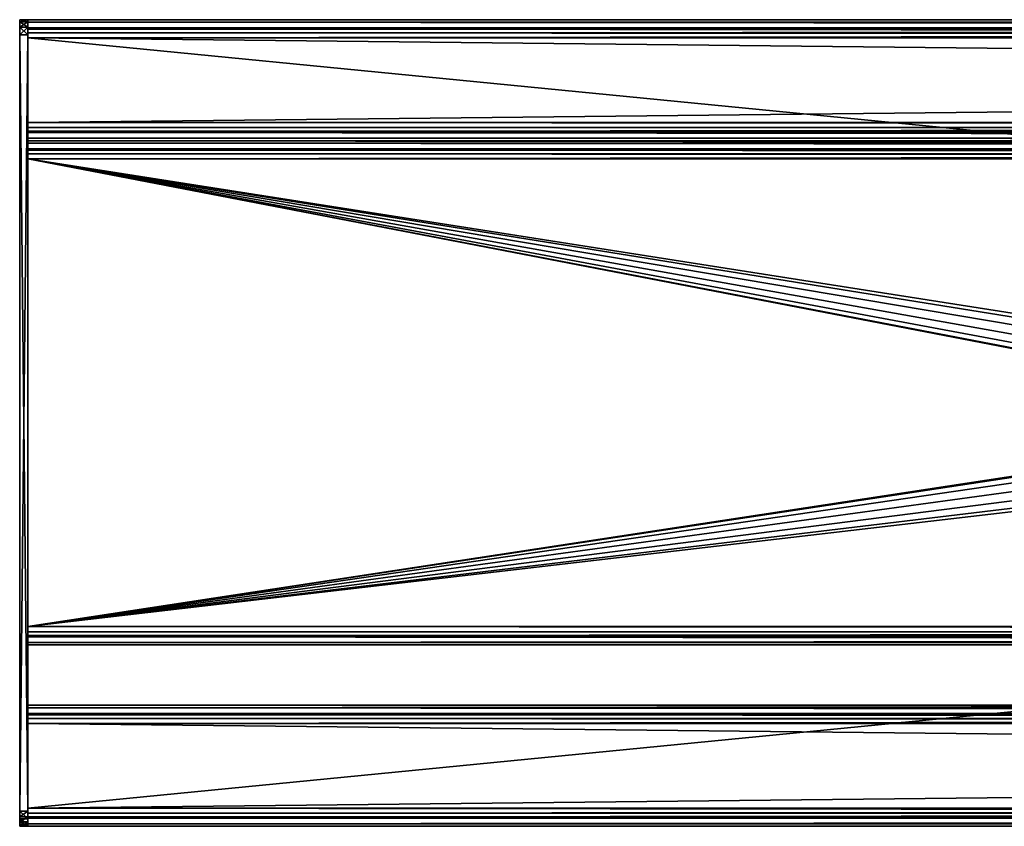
# Model space of a CAD drawing. Header units: millimetres. Extents: x 3 to 784, y 0 to 80.
# Tile 1 of 10: x 3 to 101, y 0 to 80. Entities that reach past the tile are written whole.
import ezdxf

# ---------------------------------------------------------------- set-up
doc = ezdxf.new("R2010")
doc.units = ezdxf.units.MM
doc.header["$LTSCALE"] = 25.4
doc.layers.get('0').update_dxf_attribs({"true_color": 0xff5454})

# ---------------------------------------------------------------- blocks, each defined once
blk = doc.blocks.new('CAMELEON-CANOPY-B-780-8562-8561.STL#2')
at = {"color": 0}
mesh = blk.add_polyface(dxfattribs=at)
corners = [(2.808, 80.195, 41.755), (3.608, 80.396, 41.005), (2.808, 80.396, 41.005), (3.608, 80.195, 41.755)]
mesh.append_faces([[corners[k] for k in face] for face in [(0, 1, 2), (1, 0, 3)]], dxfattribs={"vtx0": -1, "color": 0})
mesh = blk.add_polyface(dxfattribs=at)
corners = [(2.808, 80.396, 41.005), (3.608, 80.396, 16.505), (2.808, 80.396, 16.505), (3.608, 80.396, 41.005)]
mesh.append_faces([[corners[k] for k in face] for face in [(0, 1, 2), (1, 0, 3)]], dxfattribs={"vtx0": -1, "color": 0})
mesh = blk.add_polyface(dxfattribs=at)
corners = [(2.808, 80.396, 16.505), (3.608, 80.195, 15.755), (2.808, 80.195, 15.755), (3.608, 80.396, 16.505)]
mesh.append_faces([[corners[k] for k in face] for face in [(0, 1, 2), (1, 0, 3)]], dxfattribs={"vtx0": -1, "color": 0})
mesh = blk.add_polyface(dxfattribs=at)
corners = [(2.808, 0.597, 41.755), (2.808, 0.396, 16.505), (2.808, 0.396, 41.005), (2.808, 0.51, 15.931), (2.808, 0.835, 15.445), (2.808, 1.146, 42.305), (2.808, 1.322, 15.12), (2.808, 1.896, 42.505), (2.808, 1.896, 15.005), (2.808, 78.896, 42.505), (2.808, 78.896, 15.005), (2.808, 79.646, 42.305), (2.808, 79.646, 15.206), (2.808, 80.195, 41.755), (2.808, 80.195, 15.755), (2.808, 80.396, 41.005), (2.808, 80.396, 16.505)]
mesh.append_faces([[corners[k] for k in face] for face in [(0, 1, 2), (14, 15, 16)]], dxfattribs={"vtx0": -1, "color": 0})
mesh.append_faces([[corners[k] for k in face] for face in [(1, 0, 3), (3, 0, 4), (4, 5, 6), (6, 7, 8), (8, 9, 10), (10, 11, 12), (12, 13, 14)]], dxfattribs={"vtx0": -1, "vtx1": -1, "color": 0})
mesh.append_faces([[corners[k] for k in face] for face in [(4, 0, 5), (6, 5, 7), (8, 7, 9), (10, 9, 11), (12, 11, 13), (14, 13, 15)]], dxfattribs={"vtx0": -1, "vtx2": -1, "color": 0})
mesh = blk.add_polyface(dxfattribs=at)
corners = [(2.808, 79.646, 42.305), (3.608, 80.195, 41.755), (2.808, 80.195, 41.755), (3.608, 79.646, 42.305)]
mesh.append_faces([[corners[k] for k in face] for face in [(0, 1, 2), (1, 0, 3)]], dxfattribs={"vtx0": -1, "color": 0})
mesh = blk.add_polyface(dxfattribs=at)
corners = [(2.808, 80.195, 15.755), (3.608, 79.646, 15.206), (2.808, 79.646, 15.206), (3.608, 80.195, 15.755)]
mesh.append_faces([[corners[k] for k in face] for face in [(0, 1, 2), (1, 0, 3)]], dxfattribs={"vtx0": -1, "color": 0})
mesh = blk.add_polyface(dxfattribs=at)
corners = [(3.608, 0.51, 15.931), (3.608, 0.396, 41.005), (3.608, 0.396, 16.505), (3.608, 0.597, 41.755), (3.608, 0.835, 15.445), (3.608, 1.146, 42.305), (3.608, 1.322, 15.12), (3.608, 1.896, 42.505), (3.608, 1.896, 15.005), (3.608, 78.896, 15.005), (3.608, 78.896, 42.505), (3.608, 79.646, 15.206), (3.608, 79.646, 42.305), (3.608, 80.195, 15.755), (3.608, 80.195, 41.755), (3.608, 80.396, 16.505), (3.608, 80.396, 41.005)]
mesh.append_faces([[corners[k] for k in face] for face in [(0, 1, 2), (14, 15, 16)]], dxfattribs={"vtx0": -1, "color": 0})
mesh.append_faces([[corners[k] for k in face] for face in [(1, 0, 3), (3, 4, 5), (5, 6, 7), (7, 9, 10), (10, 11, 12), (12, 13, 14)]], dxfattribs={"vtx0": -1, "vtx1": -1, "color": 0})
mesh.append_faces([[corners[k] for k in face] for face in [(3, 0, 4), (5, 4, 6), (7, 6, 8), (7, 8, 9), (10, 9, 11), (12, 11, 13), (14, 13, 15)]], dxfattribs={"vtx0": -1, "vtx2": -1, "color": 0})
mesh = blk.add_polyface(dxfattribs=at)
corners = [(3.608, 0.637, 41.105), (3.608, 0.396, 16.805), (3.608, 0.396, 40.205), (3.608, 0.637, 15.905), (3.608, 1.196, 40.205), (3.608, 1.296, 41.764), (3.608, 1.33, 40.705), (3.608, 2.196, 42.005), (3.608, 1.696, 41.072), (3.608, 2.196, 41.205), (3.608, 78.596, 42.005), (3.608, 78.596, 41.205), (3.608, 79.496, 41.764), (3.608, 79.096, 41.072), (3.608, 79.462, 40.705), (3.608, 79.596, 40.205), (3.608, 80.155, 41.105), (3.608, 79.596, 16.805), (3.608, 69.196, 22.005), (3.608, 68.396, 16.805), (3.608, 68.396, 22.005), (3.608, 68.637, 15.905), (3.608, 69.196, 16.805), (3.608, 69.296, 15.247), (3.608, 69.33, 16.305), (3.608, 70.196, 15.005), (3.608, 69.696, 15.939), (3.608, 70.196, 15.805), (3.608, 78.596, 15.805), (3.608, 78.596, 15.005), (3.608, 79.096, 15.939), (3.608, 79.496, 15.247), (3.608, 79.462, 16.305), (3.608, 80.155, 15.905), (3.608, 80.396, 40.205), (3.608, 80.396, 16.805), (3.608, 12.396, 22.005), (3.608, 11.596, 16.805), (3.608, 11.596, 22.005), (3.608, 12.155, 15.905), (3.608, 12.396, 16.805), (3.608, 1.196, 16.805), (3.608, 1.296, 15.247), (3.608, 1.33, 16.305), (3.608, 2.196, 15.005), (3.608, 1.696, 15.939), (3.608, 2.196, 15.805), (3.608, 10.596, 15.805), (3.608, 10.596, 15.005), (3.608, 11.096, 15.939), (3.608, 11.496, 15.247), (3.608, 11.462, 16.305)]
mesh.append_faces([[corners[k] for k in face] for face in [(0, 1, 2), (18, 19, 20), (33, 34, 35), (36, 37, 38), (39, 36, 40)]], dxfattribs={"vtx0": -1, "color": 0})
mesh.append_faces([[corners[k] for k in face] for face in [(1, 0, 3), (4, 5, 6), (6, 7, 8), (8, 7, 9), (9, 10, 11), (11, 12, 13), (13, 12, 14), (14, 12, 15), (15, 16, 17), (19, 18, 21), (21, 22, 23), (23, 24, 25), (25, 28, 29), (29, 30, 31), (31, 17, 33), (3, 41, 42), (41, 3, 4), (42, 43, 44), (44, 47, 48), (48, 49, 50), (50, 37, 39)]], dxfattribs={"vtx0": -1, "vtx1": -1, "color": 0})
mesh.append_faces([[corners[k] for k in face] for face in [(3, 0, 4), (33, 17, 16), (37, 36, 39)]], dxfattribs={"vtx0": -1, "vtx1": -1, "vtx2": -1, "color": 0})
mesh.append_faces([[corners[k] for k in face] for face in [(4, 0, 5), (6, 5, 7), (9, 7, 10), (11, 10, 12), (15, 12, 16), (21, 18, 22), (23, 22, 24), (25, 24, 26), (25, 26, 27), (25, 27, 28), (29, 28, 30), (31, 30, 32), (31, 32, 17), (33, 16, 34), (42, 41, 43), (44, 43, 45), (44, 45, 46), (44, 46, 47), (48, 47, 49), (50, 49, 51), (50, 51, 37)]], dxfattribs={"vtx0": -1, "vtx2": -1, "color": 0})
mesh = blk.add_polyface(dxfattribs=at)
corners = [(3.608, 80.155, 41.105), (783.608, 80.396, 40.205), (3.608, 80.396, 40.205), (783.608, 80.155, 41.105)]
mesh.append_faces([[corners[k] for k in face] for face in [(0, 1, 2), (1, 0, 3)]], dxfattribs={"vtx0": -1, "color": 0})
mesh = blk.add_polyface(dxfattribs=at)
corners = [(3.608, 80.396, 40.205), (783.608, 80.396, 16.805), (3.608, 80.396, 16.805), (783.608, 80.396, 40.205)]
mesh.append_faces([[corners[k] for k in face] for face in [(0, 1, 2), (1, 0, 3)]], dxfattribs={"vtx0": -1, "color": 0})
mesh = blk.add_polyface(dxfattribs=at)
corners = [(3.608, 80.396, 16.805), (783.608, 80.155, 15.905), (3.608, 80.155, 15.905), (783.608, 80.396, 16.805)]
mesh.append_faces([[corners[k] for k in face] for face in [(0, 1, 2), (1, 0, 3)]], dxfattribs={"vtx0": -1, "color": 0})
mesh = blk.add_polyface(dxfattribs=at)
corners = [(3.608, 79.496, 41.764), (783.608, 80.155, 41.105), (3.608, 80.155, 41.105), (783.608, 79.496, 41.764)]
mesh.append_faces([[corners[k] for k in face] for face in [(0, 1, 2), (1, 0, 3)]], dxfattribs={"vtx0": -1, "color": 0})
mesh = blk.add_polyface(dxfattribs=at)
corners = [(3.608, 80.155, 15.905), (783.608, 79.496, 15.247), (3.608, 79.496, 15.247), (783.608, 80.155, 15.905)]
mesh.append_faces([[corners[k] for k in face] for face in [(0, 1, 2), (1, 0, 3)]], dxfattribs={"vtx0": -1, "color": 0})
mesh = blk.add_polyface(dxfattribs=at)
corners = [(3.608, 78.896, 42.505), (2.808, 79.646, 42.305), (2.808, 78.896, 42.505), (3.608, 79.646, 42.305)]
mesh.append_faces([[corners[k] for k in face] for face in [(0, 1, 2), (1, 0, 3)]], dxfattribs={"vtx0": -1, "color": 0})
mesh = blk.add_polyface(dxfattribs=at)
corners = [(3.608, 79.646, 15.206), (2.808, 78.896, 15.005), (2.808, 79.646, 15.206), (3.608, 78.896, 15.005)]
mesh.append_faces([[corners[k] for k in face] for face in [(0, 1, 2), (1, 0, 3)]], dxfattribs={"vtx0": -1, "color": 0})
mesh = blk.add_polyface(dxfattribs=at)
corners = [(783.608, 79.596, 16.805), (3.608, 79.462, 16.305), (783.608, 79.462, 16.305), (3.608, 79.596, 16.805)]
mesh.append_faces([[corners[k] for k in face] for face in [(0, 1, 2), (1, 0, 3)]], dxfattribs={"vtx0": -1, "color": 0})
mesh = blk.add_polyface(dxfattribs=at)
corners = [(783.608, 79.596, 40.205), (3.608, 79.596, 16.805), (783.608, 79.596, 16.805), (3.608, 79.596, 40.205)]
mesh.append_faces([[corners[k] for k in face] for face in [(0, 1, 2), (1, 0, 3)]], dxfattribs={"vtx0": -1, "color": 0})
mesh = blk.add_polyface(dxfattribs=at)
corners = [(783.608, 79.462, 40.705), (3.608, 79.596, 40.205), (783.608, 79.596, 40.205), (3.608, 79.462, 40.705)]
mesh.append_faces([[corners[k] for k in face] for face in [(0, 1, 2), (1, 0, 3)]], dxfattribs={"vtx0": -1, "color": 0})
mesh = blk.add_polyface(dxfattribs=at)
corners = [(783.608, 78.596, 42.005), (3.608, 79.496, 41.764), (3.608, 78.596, 42.005), (783.608, 79.496, 41.764)]
mesh.append_faces([[corners[k] for k in face] for face in [(0, 1, 2), (1, 0, 3)]], dxfattribs={"vtx0": -1, "color": 0})
mesh = blk.add_polyface(dxfattribs=at)
corners = [(783.608, 79.496, 15.247), (3.608, 78.596, 15.005), (3.608, 79.496, 15.247), (783.608, 78.596, 15.005)]
mesh.append_faces([[corners[k] for k in face] for face in [(0, 1, 2), (1, 0, 3)]], dxfattribs={"vtx0": -1, "color": 0})
mesh = blk.add_polyface(dxfattribs=at)
corners = [(783.608, 79.096, 15.939), (3.608, 79.462, 16.305), (3.608, 79.096, 15.939), (783.608, 79.462, 16.305)]
mesh.append_faces([[corners[k] for k in face] for face in [(0, 1, 2), (1, 0, 3)]], dxfattribs={"vtx0": -1, "color": 0})
mesh = blk.add_polyface(dxfattribs=at)
corners = [(783.608, 79.462, 40.705), (3.608, 79.096, 41.072), (3.608, 79.462, 40.705), (783.608, 79.096, 41.072)]
mesh.append_faces([[corners[k] for k in face] for face in [(0, 1, 2), (1, 0, 3)]], dxfattribs={"vtx0": -1, "color": 0})
mesh = blk.add_polyface(dxfattribs=at)
corners = [(3.608, 1.896, 42.505), (2.808, 78.896, 42.505), (2.808, 1.896, 42.505), (3.608, 78.896, 42.505)]
mesh.append_faces([[corners[k] for k in face] for face in [(0, 1, 2), (1, 0, 3)]], dxfattribs={"vtx0": -1, "color": 0})
mesh = blk.add_polyface(dxfattribs=at)
corners = [(3.608, 78.896, 15.005), (2.808, 1.896, 15.005), (2.808, 78.896, 15.005), (3.608, 1.896, 15.005)]
mesh.append_faces([[corners[k] for k in face] for face in [(0, 1, 2), (1, 0, 3)]], dxfattribs={"vtx0": -1, "color": 0})
mesh = blk.add_polyface(dxfattribs=at)
corners = [(783.608, 78.596, 15.805), (3.608, 79.096, 15.939), (3.608, 78.596, 15.805), (783.608, 79.096, 15.939)]
mesh.append_faces([[corners[k] for k in face] for face in [(0, 1, 2), (1, 0, 3)]], dxfattribs={"vtx0": -1, "color": 0})
mesh = blk.add_polyface(dxfattribs=at)
corners = [(783.608, 79.096, 41.072), (3.608, 78.596, 41.205), (3.608, 79.096, 41.072), (783.608, 78.596, 41.205)]
mesh.append_faces([[corners[k] for k in face] for face in [(0, 1, 2), (1, 0, 3)]], dxfattribs={"vtx0": -1, "color": 0})
mesh = blk.add_polyface(dxfattribs=at)
corners = [(783.608, 2.196, 42.005), (3.608, 78.596, 42.005), (3.608, 2.196, 42.005), (783.608, 78.596, 42.005)]
mesh.append_faces([[corners[k] for k in face] for face in [(0, 1, 2), (1, 0, 3)]], dxfattribs={"vtx0": -1, "color": 0})
mesh = blk.add_polyface(dxfattribs=at)
corners = [(783.608, 78.596, 15.005), (3.608, 70.196, 15.005), (3.608, 78.596, 15.005), (783.608, 70.196, 15.005)]
mesh.append_faces([[corners[k] for k in face] for face in [(0, 1, 2), (1, 0, 3)]], dxfattribs={"vtx0": -1, "color": 0})
mesh = blk.add_polyface(dxfattribs=at)
corners = [(783.608, 70.196, 15.805), (3.608, 78.596, 15.805), (3.608, 70.196, 15.805), (783.608, 78.596, 15.805)]
mesh.append_faces([[corners[k] for k in face] for face in [(0, 1, 2), (1, 0, 3)]], dxfattribs={"vtx0": -1, "color": 0})
mesh = blk.add_polyface(dxfattribs=at)
corners = [(783.608, 78.596, 41.205), (3.608, 2.196, 41.205), (3.608, 78.596, 41.205), (783.608, 2.196, 41.205)]
mesh.append_faces([[corners[k] for k in face] for face in [(0, 1, 2), (1, 0, 3)]], dxfattribs={"vtx0": -1, "color": 0})
mesh = blk.add_polyface(dxfattribs=at)
corners = [(783.608, 70.196, 15.005), (3.608, 69.296, 15.247), (3.608, 70.196, 15.005), (783.608, 69.296, 15.247)]
mesh.append_faces([[corners[k] for k in face] for face in [(0, 1, 2), (1, 0, 3)]], dxfattribs={"vtx0": -1, "color": 0})
mesh = blk.add_polyface(dxfattribs=at)
corners = [(783.608, 69.696, 15.939), (3.608, 70.196, 15.805), (3.608, 69.696, 15.939), (783.608, 70.196, 15.805)]
mesh.append_faces([[corners[k] for k in face] for face in [(0, 1, 2), (1, 0, 3)]], dxfattribs={"vtx0": -1, "color": 0})
mesh = blk.add_polyface(dxfattribs=at)
corners = [(3.608, 69.33, 16.305), (783.608, 69.696, 15.939), (3.608, 69.696, 15.939), (783.608, 69.33, 16.305)]
mesh.append_faces([[corners[k] for k in face] for face in [(0, 1, 2), (1, 0, 3)]], dxfattribs={"vtx0": -1, "color": 0})
mesh = blk.add_polyface(dxfattribs=at)
corners = [(3.608, 69.196, 16.805), (783.608, 69.33, 16.305), (3.608, 69.33, 16.305), (783.608, 69.196, 16.805)]
mesh.append_faces([[corners[k] for k in face] for face in [(0, 1, 2), (1, 0, 3)]], dxfattribs={"vtx0": -1, "color": 0})
mesh = blk.add_polyface(dxfattribs=at)
corners = [(783.608, 68.637, 15.905), (3.608, 69.296, 15.247), (783.608, 69.296, 15.247), (3.608, 68.637, 15.905)]
mesh.append_faces([[corners[k] for k in face] for face in [(0, 1, 2), (1, 0, 3)]], dxfattribs={"vtx0": -1, "color": 0})
mesh = blk.add_polyface(dxfattribs=at)
corners = [(783.608, 68.396, 22.005), (3.608, 69.196, 22.005), (3.608, 68.396, 22.005), (783.608, 69.196, 22.005)]
mesh.append_faces([[corners[k] for k in face] for face in [(0, 1, 2), (1, 0, 3)]], dxfattribs={"vtx0": -1, "color": 0})
mesh = blk.add_polyface(dxfattribs=at)
corners = [(3.608, 69.196, 22.005), (783.608, 69.196, 16.805), (3.608, 69.196, 16.805), (783.608, 69.196, 22.005)]
mesh.append_faces([[corners[k] for k in face] for face in [(0, 1, 2), (1, 0, 3)]], dxfattribs={"vtx0": -1, "color": 0})
mesh = blk.add_polyface(dxfattribs=at)
corners = [(783.608, 68.396, 16.805), (3.608, 68.637, 15.905), (783.608, 68.637, 15.905), (3.608, 68.396, 16.805)]
mesh.append_faces([[corners[k] for k in face] for face in [(0, 1, 2), (1, 0, 3)]], dxfattribs={"vtx0": -1, "color": 0})
mesh = blk.add_polyface(dxfattribs=at)
corners = [(783.608, 68.396, 22.005), (3.608, 68.396, 16.805), (783.608, 68.396, 16.805), (3.608, 68.396, 22.005)]
mesh.append_faces([[corners[k] for k in face] for face in [(0, 1, 2), (1, 0, 3)]], dxfattribs={"vtx0": -1, "color": 0})
mesh = blk.add_polyface(dxfattribs=at)
corners = [(3.608, 68.396, 22.005), (3.608, 67.596, 16.805), (3.608, 67.596, 22.005), (3.608, 68.155, 15.905), (3.608, 68.396, 16.805), (3.608, 19.196, 22.005), (3.608, 18.396, 16.805), (3.608, 18.396, 22.005), (3.608, 18.637, 15.905), (3.608, 19.196, 16.805), (3.608, 19.296, 15.247), (3.608, 19.33, 16.305), (3.608, 20.196, 15.005), (3.608, 19.696, 15.939), (3.608, 20.196, 15.805), (3.608, 66.596, 15.805), (3.608, 66.596, 15.005), (3.608, 67.096, 15.939), (3.608, 67.496, 15.247), (3.608, 67.462, 16.305)]
mesh.append_faces([[corners[k] for k in face] for face in [(0, 1, 2), (3, 0, 4), (5, 6, 7)]], dxfattribs={"vtx0": -1, "color": 0})
mesh.append_faces([[corners[k] for k in face] for face in [(6, 5, 8), (8, 9, 10), (10, 11, 12), (12, 15, 16), (16, 17, 18), (18, 1, 3)]], dxfattribs={"vtx0": -1, "vtx1": -1, "color": 0})
mesh.append_faces([[corners[k] for k in face] for face in [(1, 0, 3)]], dxfattribs={"vtx0": -1, "vtx1": -1, "vtx2": -1, "color": 0})
mesh.append_faces([[corners[k] for k in face] for face in [(8, 5, 9), (10, 9, 11), (12, 11, 13), (12, 13, 14), (12, 14, 15), (16, 15, 17), (18, 17, 19), (18, 19, 1)]], dxfattribs={"vtx0": -1, "vtx2": -1, "color": 0})
mesh = blk.add_polyface(dxfattribs=at)
corners = [(3.608, 68.396, 22.005), (783.608, 68.396, 16.805), (3.608, 68.396, 16.805), (783.608, 68.396, 22.005)]
mesh.append_faces([[corners[k] for k in face] for face in [(0, 1, 2), (1, 0, 3)]], dxfattribs={"vtx0": -1, "color": 0})
mesh = blk.add_polyface(dxfattribs=at)
corners = [(783.608, 67.596, 22.005), (3.608, 68.396, 22.005), (3.608, 67.596, 22.005), (783.608, 68.396, 22.005)]
mesh.append_faces([[corners[k] for k in face] for face in [(0, 1, 2), (1, 0, 3)]], dxfattribs={"vtx0": -1, "color": 0})
mesh = blk.add_polyface(dxfattribs=at)
corners = [(3.608, 68.396, 16.805), (783.608, 68.155, 15.905), (3.608, 68.155, 15.905), (783.608, 68.396, 16.805)]
mesh.append_faces([[corners[k] for k in face] for face in [(0, 1, 2), (1, 0, 3)]], dxfattribs={"vtx0": -1, "color": 0})
mesh = blk.add_polyface(dxfattribs=at)
corners = [(3.608, 68.155, 15.905), (783.608, 67.496, 15.247), (3.608, 67.496, 15.247), (783.608, 68.155, 15.905)]
mesh.append_faces([[corners[k] for k in face] for face in [(0, 1, 2), (1, 0, 3)]], dxfattribs={"vtx0": -1, "color": 0})
mesh = blk.add_polyface(dxfattribs=at)
corners = [(783.608, 67.596, 22.005), (3.608, 67.596, 16.805), (783.608, 67.596, 16.805), (3.608, 67.596, 22.005)]
mesh.append_faces([[corners[k] for k in face] for face in [(0, 1, 2), (1, 0, 3)]], dxfattribs={"vtx0": -1, "color": 0})
mesh = blk.add_polyface(dxfattribs=at)
corners = [(783.608, 67.596, 16.805), (3.608, 67.462, 16.305), (783.608, 67.462, 16.305), (3.608, 67.596, 16.805)]
mesh.append_faces([[corners[k] for k in face] for face in [(0, 1, 2), (1, 0, 3)]], dxfattribs={"vtx0": -1, "color": 0})
mesh = blk.add_polyface(dxfattribs=at)
corners = [(783.608, 67.496, 15.247), (3.608, 66.596, 15.005), (3.608, 67.496, 15.247), (783.608, 66.596, 15.005)]
mesh.append_faces([[corners[k] for k in face] for face in [(0, 1, 2), (1, 0, 3)]], dxfattribs={"vtx0": -1, "color": 0})
mesh = blk.add_polyface(dxfattribs=at)
corners = [(783.608, 67.096, 15.939), (3.608, 67.462, 16.305), (3.608, 67.096, 15.939), (783.608, 67.462, 16.305)]
mesh.append_faces([[corners[k] for k in face] for face in [(0, 1, 2), (1, 0, 3)]], dxfattribs={"vtx0": -1, "color": 0})
mesh = blk.add_polyface(dxfattribs=at)
corners = [(783.608, 66.596, 15.805), (3.608, 67.096, 15.939), (3.608, 66.596, 15.805), (783.608, 67.096, 15.939)]
mesh.append_faces([[corners[k] for k in face] for face in [(0, 1, 2), (1, 0, 3)]], dxfattribs={"vtx0": -1, "color": 0})
mesh = blk.add_polyface(dxfattribs=at)
corners = [(3.608, 20.196, 15.805), (153.608, 37.696, 15.805), (3.608, 66.596, 15.805), (783.608, 20.196, 15.805), (152.258, 38.058, 15.805), (151.27, 39.046, 15.805), (150.908, 40.396, 15.805), (154.958, 38.058, 15.805), (155.946, 39.046, 15.805), (156.308, 40.396, 15.805), (633.608, 37.696, 15.805), (632.258, 38.058, 15.805), (631.27, 39.046, 15.805), (630.908, 40.396, 15.805), (634.958, 38.058, 15.805), (635.946, 39.046, 15.805), (636.308, 40.396, 15.805), (153.608, 43.096, 15.805), (783.608, 66.596, 15.805), (152.258, 42.734, 15.805), (151.27, 41.746, 15.805), (154.958, 42.734, 15.805), (155.946, 41.746, 15.805), (633.608, 43.096, 15.805), (632.258, 42.734, 15.805), (631.27, 41.746, 15.805), (634.958, 42.734, 15.805), (635.946, 41.746, 15.805)]
mesh.append_faces([[corners[k] for k in face] for face in [(0, 1, 2), (1, 3, 7), (7, 3, 8), (8, 3, 9), (10, 3, 14), (14, 3, 15), (15, 3, 16), (2, 17, 18), (17, 2, 19), (19, 2, 20), (20, 2, 6), (23, 9, 24), (24, 9, 25), (25, 9, 13), (18, 16, 3)]], dxfattribs={"vtx0": -1, "vtx1": -1, "color": 0})
mesh.append_faces([[corners[k] for k in face] for face in [(9, 3, 10), (18, 9, 23)]], dxfattribs={"vtx0": -1, "vtx1": -1, "vtx2": -1, "color": 0})
mesh.append_faces([[corners[k] for k in face] for face in [(1, 0, 3), (2, 1, 4), (2, 4, 5), (2, 5, 6), (9, 10, 11), (9, 11, 12), (9, 12, 13), (18, 17, 21), (18, 21, 22), (18, 22, 9), (18, 23, 26), (18, 26, 27), (18, 27, 16)]], dxfattribs={"vtx0": -1, "vtx2": -1, "color": 0})
mesh = blk.add_polyface(dxfattribs=at)
corners = [(3.608, 66.596, 15.005), (153.608, 43.096, 15.005), (3.608, 20.196, 15.005), (783.608, 66.596, 15.005), (152.258, 42.734, 15.005), (151.27, 41.746, 15.005), (150.908, 40.396, 15.005), (154.958, 42.734, 15.005), (155.946, 41.746, 15.005), (156.308, 40.396, 15.005), (633.608, 43.096, 15.005), (632.258, 42.734, 15.005), (631.27, 41.746, 15.005), (630.908, 40.396, 15.005), (634.958, 42.734, 15.005), (635.946, 41.746, 15.005), (636.308, 40.396, 15.005), (153.608, 37.696, 15.005), (783.608, 20.196, 15.005), (152.258, 38.058, 15.005), (151.27, 39.046, 15.005), (154.958, 38.058, 15.005), (155.946, 39.046, 15.005), (633.608, 37.696, 15.005), (632.258, 38.058, 15.005), (631.27, 39.046, 15.005), (634.958, 38.058, 15.005), (635.946, 39.046, 15.005)]
mesh.append_faces([[corners[k] for k in face] for face in [(0, 1, 2), (1, 3, 7), (7, 3, 8), (8, 3, 9), (10, 3, 14), (14, 3, 15), (15, 3, 16), (2, 17, 18), (17, 2, 19), (19, 2, 20), (20, 2, 6), (23, 9, 24), (24, 9, 25), (25, 9, 13), (18, 16, 3)]], dxfattribs={"vtx0": -1, "vtx1": -1, "color": 0})
mesh.append_faces([[corners[k] for k in face] for face in [(9, 3, 10), (18, 9, 23)]], dxfattribs={"vtx0": -1, "vtx1": -1, "vtx2": -1, "color": 0})
mesh.append_faces([[corners[k] for k in face] for face in [(1, 0, 3), (2, 1, 4), (2, 4, 5), (2, 5, 6), (9, 10, 11), (9, 11, 12), (9, 12, 13), (18, 17, 21), (18, 21, 22), (18, 22, 9), (18, 23, 26), (18, 26, 27), (18, 27, 16)]], dxfattribs={"vtx0": -1, "vtx2": -1, "color": 0})
mesh = blk.add_polyface(dxfattribs=at)
corners = [(783.608, 19.696, 15.939), (3.608, 20.196, 15.805), (3.608, 19.696, 15.939), (783.608, 20.196, 15.805)]
mesh.append_faces([[corners[k] for k in face] for face in [(0, 1, 2), (1, 0, 3)]], dxfattribs={"vtx0": -1, "color": 0})
mesh = blk.add_polyface(dxfattribs=at)
corners = [(783.608, 20.196, 15.005), (3.608, 19.296, 15.247), (3.608, 20.196, 15.005), (783.608, 19.296, 15.247)]
mesh.append_faces([[corners[k] for k in face] for face in [(0, 1, 2), (1, 0, 3)]], dxfattribs={"vtx0": -1, "color": 0})
mesh = blk.add_polyface(dxfattribs=at)
corners = [(3.608, 19.33, 16.305), (783.608, 19.696, 15.939), (3.608, 19.696, 15.939), (783.608, 19.33, 16.305)]
mesh.append_faces([[corners[k] for k in face] for face in [(0, 1, 2), (1, 0, 3)]], dxfattribs={"vtx0": -1, "color": 0})
mesh = blk.add_polyface(dxfattribs=at)
corners = [(3.608, 19.196, 16.805), (783.608, 19.33, 16.305), (3.608, 19.33, 16.305), (783.608, 19.196, 16.805)]
mesh.append_faces([[corners[k] for k in face] for face in [(0, 1, 2), (1, 0, 3)]], dxfattribs={"vtx0": -1, "color": 0})
mesh = blk.add_polyface(dxfattribs=at)
corners = [(783.608, 19.296, 15.247), (3.608, 18.637, 15.905), (3.608, 19.296, 15.247), (783.608, 18.637, 15.905)]
mesh.append_faces([[corners[k] for k in face] for face in [(0, 1, 2), (1, 0, 3)]], dxfattribs={"vtx0": -1, "color": 0})
mesh = blk.add_polyface(dxfattribs=at)
corners = [(3.608, 19.196, 22.005), (783.608, 19.196, 16.805), (3.608, 19.196, 16.805), (783.608, 19.196, 22.005)]
mesh.append_faces([[corners[k] for k in face] for face in [(0, 1, 2), (1, 0, 3)]], dxfattribs={"vtx0": -1, "color": 0})
mesh = blk.add_polyface(dxfattribs=at)
corners = [(783.608, 18.396, 22.005), (3.608, 19.196, 22.005), (3.608, 18.396, 22.005), (783.608, 19.196, 22.005)]
mesh.append_faces([[corners[k] for k in face] for face in [(0, 1, 2), (1, 0, 3)]], dxfattribs={"vtx0": -1, "color": 0})
mesh = blk.add_polyface(dxfattribs=at)
corners = [(783.608, 18.396, 16.805), (3.608, 18.637, 15.905), (783.608, 18.637, 15.905), (3.608, 18.396, 16.805)]
mesh.append_faces([[corners[k] for k in face] for face in [(0, 1, 2), (1, 0, 3)]], dxfattribs={"vtx0": -1, "color": 0})
mesh = blk.add_polyface(dxfattribs=at)
corners = [(783.608, 18.396, 22.005), (3.608, 18.396, 16.805), (783.608, 18.396, 16.805), (3.608, 18.396, 22.005)]
mesh.append_faces([[corners[k] for k in face] for face in [(0, 1, 2), (1, 0, 3)]], dxfattribs={"vtx0": -1, "color": 0})
mesh = blk.add_polyface(dxfattribs=at)
corners = [(3.608, 12.396, 22.005), (783.608, 12.396, 16.805), (3.608, 12.396, 16.805), (783.608, 12.396, 22.005)]
mesh.append_faces([[corners[k] for k in face] for face in [(0, 1, 2), (1, 0, 3)]], dxfattribs={"vtx0": -1, "color": 0})
mesh = blk.add_polyface(dxfattribs=at)
corners = [(3.608, 12.396, 16.805), (783.608, 12.155, 15.905), (3.608, 12.155, 15.905), (783.608, 12.396, 16.805)]
mesh.append_faces([[corners[k] for k in face] for face in [(0, 1, 2), (1, 0, 3)]], dxfattribs={"vtx0": -1, "color": 0})
mesh = blk.add_polyface(dxfattribs=at)
corners = [(783.608, 11.596, 22.005), (3.608, 12.396, 22.005), (3.608, 11.596, 22.005), (783.608, 12.396, 22.005)]
mesh.append_faces([[corners[k] for k in face] for face in [(0, 1, 2), (1, 0, 3)]], dxfattribs={"vtx0": -1, "color": 0})
mesh = blk.add_polyface(dxfattribs=at)
corners = [(3.608, 12.155, 15.905), (783.608, 11.496, 15.247), (3.608, 11.496, 15.247), (783.608, 12.155, 15.905)]
mesh.append_faces([[corners[k] for k in face] for face in [(0, 1, 2), (1, 0, 3)]], dxfattribs={"vtx0": -1, "color": 0})
mesh = blk.add_polyface(dxfattribs=at)
corners = [(783.608, 11.596, 16.805), (3.608, 11.462, 16.305), (783.608, 11.462, 16.305), (3.608, 11.596, 16.805)]
mesh.append_faces([[corners[k] for k in face] for face in [(0, 1, 2), (1, 0, 3)]], dxfattribs={"vtx0": -1, "color": 0})
mesh = blk.add_polyface(dxfattribs=at)
corners = [(783.608, 11.596, 22.005), (3.608, 11.596, 16.805), (783.608, 11.596, 16.805), (3.608, 11.596, 22.005)]
mesh.append_faces([[corners[k] for k in face] for face in [(0, 1, 2), (1, 0, 3)]], dxfattribs={"vtx0": -1, "color": 0})
mesh = blk.add_polyface(dxfattribs=at)
corners = [(783.608, 11.496, 15.247), (3.608, 10.596, 15.005), (3.608, 11.496, 15.247), (783.608, 10.596, 15.005)]
mesh.append_faces([[corners[k] for k in face] for face in [(0, 1, 2), (1, 0, 3)]], dxfattribs={"vtx0": -1, "color": 0})
mesh = blk.add_polyface(dxfattribs=at)
corners = [(783.608, 11.096, 15.939), (3.608, 11.462, 16.305), (3.608, 11.096, 15.939), (783.608, 11.462, 16.305)]
mesh.append_faces([[corners[k] for k in face] for face in [(0, 1, 2), (1, 0, 3)]], dxfattribs={"vtx0": -1, "color": 0})
mesh = blk.add_polyface(dxfattribs=at)
corners = [(783.608, 10.596, 15.805), (3.608, 11.096, 15.939), (3.608, 10.596, 15.805), (783.608, 11.096, 15.939)]
mesh.append_faces([[corners[k] for k in face] for face in [(0, 1, 2), (1, 0, 3)]], dxfattribs={"vtx0": -1, "color": 0})
mesh = blk.add_polyface(dxfattribs=at)
corners = [(783.608, 10.596, 15.005), (3.608, 2.196, 15.005), (3.608, 10.596, 15.005), (783.608, 2.196, 15.005)]
mesh.append_faces([[corners[k] for k in face] for face in [(0, 1, 2), (1, 0, 3)]], dxfattribs={"vtx0": -1, "color": 0})
mesh = blk.add_polyface(dxfattribs=at)
corners = [(783.608, 2.196, 15.805), (3.608, 10.596, 15.805), (3.608, 2.196, 15.805), (783.608, 10.596, 15.805)]
mesh.append_faces([[corners[k] for k in face] for face in [(0, 1, 2), (1, 0, 3)]], dxfattribs={"vtx0": -1, "color": 0})
mesh = blk.add_polyface(dxfattribs=at)
corners = [(783.608, 2.196, 15.005), (3.608, 1.296, 15.247), (3.608, 2.196, 15.005), (783.608, 1.296, 15.247)]
mesh.append_faces([[corners[k] for k in face] for face in [(0, 1, 2), (1, 0, 3)]], dxfattribs={"vtx0": -1, "color": 0})
mesh = blk.add_polyface(dxfattribs=at)
corners = [(783.608, 1.296, 41.764), (3.608, 2.196, 42.005), (3.608, 1.296, 41.764), (783.608, 2.196, 42.005)]
mesh.append_faces([[corners[k] for k in face] for face in [(0, 1, 2), (1, 0, 3)]], dxfattribs={"vtx0": -1, "color": 0})
mesh = blk.add_polyface(dxfattribs=at)
corners = [(783.608, 2.196, 41.205), (3.608, 1.696, 41.072), (3.608, 2.196, 41.205), (783.608, 1.696, 41.072)]
mesh.append_faces([[corners[k] for k in face] for face in [(0, 1, 2), (1, 0, 3)]], dxfattribs={"vtx0": -1, "color": 0})
mesh = blk.add_polyface(dxfattribs=at)
corners = [(783.608, 1.696, 15.939), (3.608, 2.196, 15.805), (3.608, 1.696, 15.939), (783.608, 2.196, 15.805)]
mesh.append_faces([[corners[k] for k in face] for face in [(0, 1, 2), (1, 0, 3)]], dxfattribs={"vtx0": -1, "color": 0})
mesh = blk.add_polyface(dxfattribs=at)
corners = [(3.608, 1.146, 42.305), (2.808, 1.896, 42.505), (2.808, 1.146, 42.305), (3.608, 1.896, 42.505)]
mesh.append_faces([[corners[k] for k in face] for face in [(0, 1, 2), (1, 0, 3)]], dxfattribs={"vtx0": -1, "color": 0})
mesh = blk.add_polyface(dxfattribs=at)
corners = [(3.608, 1.896, 15.005), (2.808, 1.322, 15.12), (2.808, 1.896, 15.005), (3.608, 1.322, 15.12)]
mesh.append_faces([[corners[k] for k in face] for face in [(0, 1, 2), (1, 0, 3)]], dxfattribs={"vtx0": -1, "color": 0})
mesh = blk.add_polyface(dxfattribs=at)
corners = [(3.608, 1.322, 15.12), (2.808, 0.835, 15.445), (2.808, 1.322, 15.12), (3.608, 0.835, 15.445)]
mesh.append_faces([[corners[k] for k in face] for face in [(0, 1, 2), (1, 0, 3)]], dxfattribs={"vtx0": -1, "color": 0})
mesh = blk.add_polyface(dxfattribs=at)
corners = [(3.608, 0.597, 41.755), (2.808, 1.146, 42.305), (2.808, 0.597, 41.755), (3.608, 1.146, 42.305)]
mesh.append_faces([[corners[k] for k in face] for face in [(0, 1, 2), (1, 0, 3)]], dxfattribs={"vtx0": -1, "color": 0})
mesh = blk.add_polyface(dxfattribs=at)
corners = [(783.608, 1.696, 41.072), (3.608, 1.33, 40.705), (3.608, 1.696, 41.072), (783.608, 1.33, 40.705)]
mesh.append_faces([[corners[k] for k in face] for face in [(0, 1, 2), (1, 0, 3)]], dxfattribs={"vtx0": -1, "color": 0})
mesh = blk.add_polyface(dxfattribs=at)
corners = [(3.608, 1.33, 16.305), (783.608, 1.696, 15.939), (3.608, 1.696, 15.939), (783.608, 1.33, 16.305)]
mesh.append_faces([[corners[k] for k in face] for face in [(0, 1, 2), (1, 0, 3)]], dxfattribs={"vtx0": -1, "color": 0})
mesh = blk.add_polyface(dxfattribs=at)
corners = [(3.608, 1.33, 40.705), (783.608, 1.196, 40.205), (3.608, 1.196, 40.205), (783.608, 1.33, 40.705)]
mesh.append_faces([[corners[k] for k in face] for face in [(0, 1, 2), (1, 0, 3)]], dxfattribs={"vtx0": -1, "color": 0})
mesh = blk.add_polyface(dxfattribs=at)
corners = [(3.608, 1.196, 16.805), (783.608, 1.33, 16.305), (3.608, 1.33, 16.305), (783.608, 1.196, 16.805)]
mesh.append_faces([[corners[k] for k in face] for face in [(0, 1, 2), (1, 0, 3)]], dxfattribs={"vtx0": -1, "color": 0})
mesh = blk.add_polyface(dxfattribs=at)
corners = [(783.608, 1.296, 15.247), (3.608, 0.637, 15.905), (3.608, 1.296, 15.247), (783.608, 0.637, 15.905)]
mesh.append_faces([[corners[k] for k in face] for face in [(0, 1, 2), (1, 0, 3)]], dxfattribs={"vtx0": -1, "color": 0})
mesh = blk.add_polyface(dxfattribs=at)
corners = [(783.608, 0.637, 41.105), (3.608, 1.296, 41.764), (3.608, 0.637, 41.105), (783.608, 1.296, 41.764)]
mesh.append_faces([[corners[k] for k in face] for face in [(0, 1, 2), (1, 0, 3)]], dxfattribs={"vtx0": -1, "color": 0})
mesh = blk.add_polyface(dxfattribs=at)
corners = [(3.608, 1.196, 40.205), (783.608, 1.196, 16.805), (3.608, 1.196, 16.805), (783.608, 1.196, 40.205)]
mesh.append_faces([[corners[k] for k in face] for face in [(0, 1, 2), (1, 0, 3)]], dxfattribs={"vtx0": -1, "color": 0})
mesh = blk.add_polyface(dxfattribs=at)
corners = [(3.608, 0.51, 15.931), (2.808, 0.835, 15.445), (3.608, 0.835, 15.445), (2.808, 0.51, 15.931)]
mesh.append_faces([[corners[k] for k in face] for face in [(0, 1, 2), (1, 0, 3)]], dxfattribs={"vtx0": -1, "color": 0})
mesh = blk.add_polyface(dxfattribs=at)
corners = [(3.608, 0.597, 41.755), (2.808, 0.396, 41.005), (3.608, 0.396, 41.005), (2.808, 0.597, 41.755)]
mesh.append_faces([[corners[k] for k in face] for face in [(0, 1, 2), (1, 0, 3)]], dxfattribs={"vtx0": -1, "color": 0})
mesh = blk.add_polyface(dxfattribs=at)
corners = [(3.608, 0.396, 16.505), (2.808, 0.51, 15.931), (3.608, 0.51, 15.931), (2.808, 0.396, 16.505)]
mesh.append_faces([[corners[k] for k in face] for face in [(0, 1, 2), (1, 0, 3)]], dxfattribs={"vtx0": -1, "color": 0})
mesh = blk.add_polyface(dxfattribs=at)
corners = [(3.608, 0.396, 41.005), (2.808, 0.396, 16.505), (3.608, 0.396, 16.505), (2.808, 0.396, 41.005)]
mesh.append_faces([[corners[k] for k in face] for face in [(0, 1, 2), (1, 0, 3)]], dxfattribs={"vtx0": -1, "color": 0})
mesh = blk.add_polyface(dxfattribs=at)
corners = [(783.608, 0.396, 16.805), (3.608, 0.637, 15.905), (783.608, 0.637, 15.905), (3.608, 0.396, 16.805)]
mesh.append_faces([[corners[k] for k in face] for face in [(0, 1, 2), (1, 0, 3)]], dxfattribs={"vtx0": -1, "color": 0})
mesh = blk.add_polyface(dxfattribs=at)
corners = [(783.608, 0.637, 41.105), (3.608, 0.396, 40.205), (783.608, 0.396, 40.205), (3.608, 0.637, 41.105)]
mesh.append_faces([[corners[k] for k in face] for face in [(0, 1, 2), (1, 0, 3)]], dxfattribs={"vtx0": -1, "color": 0})
mesh = blk.add_polyface(dxfattribs=at)
corners = [(783.608, 0.396, 40.205), (3.608, 0.396, 16.805), (783.608, 0.396, 16.805), (3.608, 0.396, 40.205)]
mesh.append_faces([[corners[k] for k in face] for face in [(0, 1, 2), (1, 0, 3)]], dxfattribs={"vtx0": -1, "color": 0})

msp = doc.modelspace()

# ---------------------------------------------------------------- block references
at = {"color": 250, "true_color": 0x262626}
msp.add_blockref('CAMELEON-CANOPY-B-780-8562-8561.STL#2', (0, 0), dxfattribs=at)

doc.saveas('drawing.dxf')
